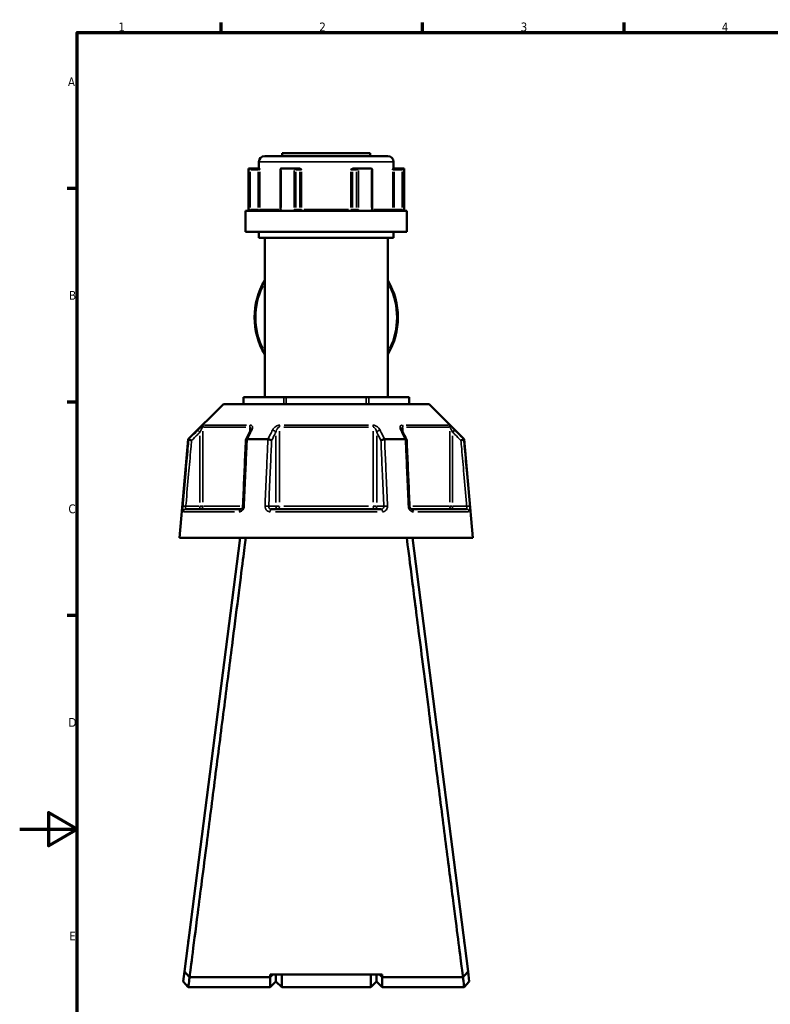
# Model space of a CAD drawing. Header units: millimetres. Extents: x 0 to 904, y 0 to 934.
# Tile 2 of 11: x 0 to 261, y 236 to 578. Entities that reach past the tile are written whole.
import ezdxf

# ---------------------------------------------------------------- set-up
doc = ezdxf.new("R2010")
doc.units = ezdxf.units.MM
for name, color, linetype, lineweight in [('Border (ANSI)', 7, 'Continuous', 70), ('Visible (ANSI)', 7, 'Continuous', 50), ('Visible Narrow (ANSI)', 7, 'Continuous', 35)]:
    doc.layers.add(name, color=color, linetype=linetype, lineweight=lineweight)
doc.styles.add('Note Text (ANSI)', font='tahoma.ttf')

# ---------------------------------------------------------------- blocks, each defined once
blk = doc.blocks.new('Borders Default Border')
at = {"layer": 'Border (ANSI)'}
for p, q in [((70.08, 574), (70.08, 577.45)), ((140.17, 574), (140.17, 577.45)), ((210.25, 574), (210.25, 577.45)), ((20, 519.75), (16.55, 519.75)), ((20, 445.5), (16.55, 445.5)), ((20, 371.25), (16.55, 371.25))]:
    blk.add_line(p, q, dxfattribs=at)
at = {"layer": 'Border (ANSI)', "flags": 128}
for points in [[(20, 20), (20, 574), (821, 574), (821, 20), (20, 20)], [(0, 297), (20, 297), (10, 302.77), (10, 291.23), (20, 297)]]:
    blk.add_lwpolyline(points, dxfattribs=at)
at = {"layer": 'Border (ANSI)', "char_height": 3.05, "attachment_point": 7, "style": 'Note Text (ANSI)'}
for s, insert in [('1', (34.35, 574.4)), ('2', (104.2, 574.4)), ('3', (174.26, 574.34)), ('4', (244.23, 574.4)), ('A', (16.78, 555.35)), ('B', (17.15, 481.1)), ('C', (16.95, 406.8)), ('D', (16.96, 332.6)), ('E', (17.21, 258.35))]:
    blk.add_mtext(s, dxfattribs=dict(at, insert=insert))

msp = doc.modelspace()

# ---------------------------------------------------------------- linework, layer by layer
at = {"layer": 'Visible (ANSI)'}
for p, q in [((85.218, 531.053), (128.058, 531.053)), ((91.338, 532.053), (121.938, 532.053)), ((91.338, 532.053), (91.338, 531.053)), ((121.938, 532.053), (121.938, 531.053)), ((83.218, 529.053), (83.218, 526.703)), ((130.058, 529.053), (130.058, 526.703)), ((79.588, 526.703), (79.709, 526.703)), ((79.588, 526.703), (79.588, 512.003)), ((82.984, 526.703), (79.709, 526.703)), ((79.714, 526.701), (80.212, 526.203)), ((83.367, 526.703), (82.984, 526.703)), ((90.708, 526.453), (90.708, 512.503)), ((90.957, 526.703), (95.391, 526.703)), ((97.028, 526.703), (95.391, 526.703)), ((97.285, 526.703), (97.028, 526.703)), ((116.248, 526.703), (115.991, 526.703)), ((117.885, 526.703), (116.248, 526.703)), ((117.885, 526.703), (122.319, 526.703)), ((122.568, 512.503), (122.568, 526.453)), ((130.292, 526.703), (129.909, 526.703)), ((133.567, 526.703), (130.292, 526.703)), ((133.064, 526.203), (133.562, 526.701)), ((133.567, 526.703), (133.688, 526.703)), ((133.688, 526.703), (133.688, 512.003)), ((78.588, 512.003), (134.688, 512.003)), ((78.588, 512.003), (78.588, 504.653)), ((134.688, 512.003), (134.688, 504.653)), ((78.588, 504.653), (134.688, 504.653)), ((83.218, 504.653), (83.218, 502.653)), ((130.058, 504.653), (130.058, 502.653)), ((83.218, 502.653), (130.058, 502.653)), ((85.218, 502.653), (85.218, 447.268)), ((128.058, 502.653), (128.058, 447.268)), ((77.825, 447.268), (77.959, 447.268)), ((77.825, 444.818), (77.825, 447.268)), ((77.959, 447.268), (91.865, 447.268)), ((91.865, 447.268), (92.731, 447.268)), ((92.731, 447.268), (120.545, 447.268)), ((120.545, 447.268), (121.411, 447.268)), ((121.411, 447.268), (135.317, 447.268)), ((135.317, 447.268), (135.451, 447.268)), ((135.451, 447.268), (135.451, 444.818)), ((70.889, 444.818), (58.639, 432.568)), ((70.889, 444.818), (142.387, 444.818)), ((142.387, 444.818), (154.637, 432.568)), ((58.639, 432.568), (55.638, 398.268)), ((58.639, 432.568), (58.82, 432.568)), ((79.125, 432.568), (86.333, 432.568)), ((126.943, 432.568), (134.151, 432.568)), ((154.456, 432.568), (154.637, 432.568)), ((154.637, 432.568), (157.638, 398.268)), ((57.809, 408.268), (76.941, 408.268)), ((87.506, 408.268), (125.77, 408.268)), ((136.335, 408.268), (155.467, 408.268)), ((55.638, 398.268), (157.638, 398.268)), ((76.638, 398.268), (57.332, 247.474)), ((155.944, 247.474), (136.638, 398.268)), ((58.638, 258.193), (58.638, 257.675)), ((58.638, 258.193), (58.704, 258.193)), ((154.572, 258.193), (154.638, 258.193)), ((154.638, 257.675), (154.638, 258.193)), ((57.332, 247.474), (56.892, 244.037)), ((126.138, 246.492), (87.138, 246.492)), ((88.094, 246.492), (87.138, 245.578)), ((87.138, 245.578), (87.138, 246.492)), ((89.138, 246.492), (89.138, 244.053)), ((89.138, 244.053), (89.138, 246.492)), ((91.138, 246.492), (91.138, 242.053)), ((122.138, 242.053), (122.138, 246.492)), ((124.138, 244.053), (124.138, 246.492)), ((124.138, 246.492), (124.138, 244.053)), ((126.138, 245.578), (125.182, 246.492)), ((126.138, 246.492), (126.138, 245.578)), ((156.384, 244.037), (155.944, 247.474)), ((58.638, 242.053), (56.892, 244.037)), ((59.089, 245.578), (59.089, 245.577)), ((87.138, 245.578), (59.099, 245.578)), ((87.138, 242.053), (87.138, 245.578)), ((89.138, 244.053), (87.138, 242.053)), ((89.138, 244.053), (91.138, 242.053)), ((124.138, 244.053), (122.138, 242.053)), ((124.138, 244.053), (126.138, 242.053)), ((126.138, 245.578), (126.138, 242.053)), ((154.177, 245.578), (126.138, 245.578)), ((154.187, 245.577), (154.187, 245.578)), ((156.384, 244.037), (154.638, 242.053)), ((58.638, 242.053), (87.138, 242.053)), ((91.138, 242.053), (122.138, 242.053)), ((126.138, 242.053), (154.638, 242.053))]:
    msp.add_line(p, q, dxfattribs=at)
for centre, radius, start, end in [((85.218, 529.053), 2, 90, 180), ((128.058, 529.053), 2, 0, 90), ((106.638, 474.961), 24.937, 149.20149, 210.79851), ((106.638, 474.961), 24.937, 329.20149, 30.79851)]:
    msp.add_arc(centre, radius, start, end, dxfattribs=at)
for centre, major_axis, ratio, start_param, end_param in [((91.208, 526.203), (-0.433, 0.433), 0.5773503, 5.8561584, 6.8067841), ((95.642, 526.203), (0.433, -0.433), 0.5773503, 1.0471976, 2.521422), ((117.634, 526.203), (-0.433, -0.433), 0.5773503, 3.7617633, 5.2359878), ((122.068, 526.203), (0.433, 0.433), 0.5773503, 5.7595865, 6.7102122), ((6037.72, -11111.014), (198.252, -16295.014), 0.5090017, 3.9187165, 3.9189842), ((-5745.762, -10956.686), (196.526, 16077.194), 0.5090436, 5.5058211, 5.5060925)]:
    msp.add_ellipse(centre, major_axis=major_axis, ratio=ratio, start_param=start_param, end_param=end_param, dxfattribs=at)
for points in [[(79.709, 526.703), (79.711, 526.703), (79.712, 526.702), (79.714, 526.701)], [(90.917, 526.701), (90.931, 526.702), (90.944, 526.703), (90.957, 526.703)], [(95.391, 526.703), (95.405, 526.703), (95.42, 526.702), (95.435, 526.701)], [(117.841, 526.701), (117.856, 526.702), (117.871, 526.703), (117.885, 526.703)], [(122.319, 526.703), (122.332, 526.703), (122.345, 526.702), (122.359, 526.701)], [(133.562, 526.701), (133.564, 526.702), (133.565, 526.703), (133.567, 526.703)], [(58.82, 432.568), (58.82, 432.568), (58.821, 432.568), (58.822, 432.568)], [(79.104, 432.568), (79.111, 432.568), (79.118, 432.568), (79.125, 432.568)], [(86.333, 432.568), (86.34, 432.568), (86.348, 432.568), (86.356, 432.568)], [(126.92, 432.568), (126.928, 432.568), (126.936, 432.568), (126.943, 432.568)], [(134.151, 432.568), (134.158, 432.568), (134.165, 432.568), (134.172, 432.568)], [(154.454, 432.568), (154.455, 432.568), (154.456, 432.568), (154.456, 432.568)], [(59.099, 245.578), (59.096, 245.578), (59.092, 245.577), (59.089, 245.577)], [(154.187, 245.577), (154.184, 245.577), (154.18, 245.578), (154.177, 245.578)]]:
    msp.add_open_spline(points, degree=3, dxfattribs=at)
for points, knots in [([(83.367, 526.703), (83.376, 526.703), (83.387, 526.686), (83.41, 526.617), (83.423, 526.556), (83.449, 526.41), (83.463, 526.31), (83.479, 526.205), (83.479, 526.204), (83.479, 526.203)], [0.232327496, 0.232327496, 0.232327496, 0.232327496, 0.253574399, 0.253574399, 0.28265793, 0.28265793, 0.324005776, 0.324005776, 0.324302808, 0.324302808, 0.324302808, 0.324302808]), ([(97.285, 526.703), (97.364, 526.703), (97.442, 526.686), (97.619, 526.617), (97.708, 526.556), (97.886, 526.41), (97.979, 526.31), (98.076, 526.205), (98.076, 526.204), (98.077, 526.203)], [0.232327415, 0.232327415, 0.232327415, 0.232327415, 0.25357431, 0.25357431, 0.28265783, 0.28265783, 0.324005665, 0.324005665, 0.324302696, 0.324302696, 0.324302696, 0.324302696]), ([(115.199, 526.203), (115.2, 526.204), (115.2, 526.205), (115.297, 526.31), (115.39, 526.41), (115.568, 526.556), (115.657, 526.617), (115.834, 526.686), (115.912, 526.703), (115.991, 526.703)], [-0.000316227, -0.000316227, -0.000316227, -0.000316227, 0, 0, 0.044019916, 0.044019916, 0.074982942, 0.074982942, 0.097602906, 0.097602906, 0.097602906, 0.097602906]), ([(129.797, 526.203), (129.797, 526.204), (129.797, 526.205), (129.813, 526.31), (129.827, 526.41), (129.853, 526.556), (129.866, 526.617), (129.889, 526.686), (129.899, 526.703), (129.909, 526.703)], [-0.000316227, -0.000316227, -0.000316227, -0.000316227, 0, 0, 0.044019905, 0.044019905, 0.074982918, 0.074982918, 0.097602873, 0.097602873, 0.097602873, 0.097602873]), ([(90.4, 512.003), (90.418, 512.003), (90.437, 512.006), (90.483, 512.025), (90.51, 512.041), (90.564, 512.089), (90.591, 512.12), (90.637, 512.193), (90.656, 512.234), (90.686, 512.322), (90.697, 512.369), (90.706, 512.446), (90.708, 512.475), (90.708, 512.503)], [0.15550734, 0.15550734, 0.15550734, 0.15550734, 0.18703339, 0.18703339, 0.21855943, 0.21855943, 0.24754159, 0.24754159, 0.27351092, 0.27351092, 0.29870161, 0.29870161, 0.31313757, 0.31313757, 0.31313757, 0.31313757]), ([(122.568, 512.503), (122.568, 512.454), (122.573, 512.405), (122.593, 512.311), (122.607, 512.267), (122.643, 512.187), (122.664, 512.152), (122.71, 512.091), (122.734, 512.067), (122.784, 512.029), (122.809, 512.017), (122.847, 512.005), (122.862, 512.003), (122.876, 512.003)], [0.63121764, 0.63121764, 0.63121764, 0.63121764, 0.65617599, 0.65617599, 0.68120928, 0.68120928, 0.7066033, 0.7066033, 0.73320674, 0.73320674, 0.76378092, 0.76378092, 0.78884786, 0.78884786, 0.78884786, 0.78884786]), ([(80.391, 436.003), (80.391, 435.989), (80.39, 435.968), (80.384, 435.918), (80.378, 435.888), (80.363, 435.822), (80.353, 435.785), (80.327, 435.706), (80.311, 435.664), (80.274, 435.576), (80.253, 435.53), (80.229, 435.482)], [0.20265986, 0.20265986, 0.20265986, 0.20265986, 0.23121109, 0.23121109, 0.25976233, 0.25976233, 0.28831356, 0.28831356, 0.3168648, 0.3168648, 0.34541603, 0.34541603, 0.34541603, 0.34541603]), ([(133.047, 435.482), (133.023, 435.53), (133.002, 435.576), (132.965, 435.664), (132.949, 435.706), (132.923, 435.785), (132.913, 435.822), (132.898, 435.888), (132.892, 435.918), (132.886, 435.968), (132.885, 435.989), (132.885, 436.003)], [0, 0, 0, 0, 0.02855139, 0.02855139, 0.05710278, 0.05710278, 0.08565416, 0.08565416, 0.11420555, 0.11420555, 0.14275694, 0.14275694, 0.14275694, 0.14275694]), ([(59.782, 432.118), (59.781, 432.119), (59.779, 432.12), (59.66, 432.176), (59.542, 432.231), (59.321, 432.334), (59.219, 432.382), (59.042, 432.465), (58.969, 432.499), (58.864, 432.548), (58.832, 432.563), (58.822, 432.568)], [-0.15371258, -0.15371258, -0.15371258, -0.15371258, -0.15323729, -0.15323729, -0.11409168, -0.11409168, -0.07545593, -0.07545593, -0.03695789, -0.03695789, 0, 0, 0, 0]), ([(78.668, 432.345), (78.601, 430.809), (78.534, 429.274), (78.399, 426.203), (78.331, 424.667), (78.196, 421.596), (78.129, 420.061), (77.994, 416.99), (77.927, 415.454), (77.792, 412.383), (77.725, 410.848), (77.657, 409.312)], [0.585191, 0.585191, 0.585191, 0.585191, 1.0476138, 1.0476138, 1.5100365, 1.5100365, 1.9724593, 1.9724593, 2.4348821, 2.4348821, 2.8973048, 2.8973048, 2.8973048, 2.8973048]), ([(79.104, 432.568), (79.003, 432.563), (78.916, 432.548), (78.775, 432.499), (78.724, 432.465), (78.679, 432.399), (78.67, 432.373), (78.668, 432.345)], [-0.153595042, -0.153595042, -0.153595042, -0.153595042, -0.116550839, -0.116550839, -0.077962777, -0.077962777, -0.055255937, -0.055255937, -0.055255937, -0.055255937]), ([(87.627, 432.118), (87.626, 432.119), (87.625, 432.12), (87.565, 432.176), (87.486, 432.231), (87.298, 432.334), (87.19, 432.382), (86.956, 432.465), (86.832, 432.499), (86.586, 432.548), (86.467, 432.563), (86.356, 432.568)], [-0.15371258, -0.15371258, -0.15371258, -0.15371258, -0.15323743, -0.15323743, -0.11409174, -0.11409174, -0.0754562, -0.0754562, -0.03695796, -0.03695796, 0, 0, 0, 0]), ([(126.92, 432.568), (126.809, 432.563), (126.69, 432.548), (126.444, 432.499), (126.32, 432.465), (126.086, 432.382), (125.978, 432.334), (125.79, 432.231), (125.711, 432.176), (125.651, 432.12), (125.65, 432.119), (125.649, 432.118)], [-0.15359506, -0.15359506, -0.15359506, -0.15359506, -0.11655085, -0.11655085, -0.07796276, -0.07796276, -0.03923705, -0.03923705, 0, 0, 0.00047625, 0.00047625, 0.00047625, 0.00047625]), ([(134.608, 432.345), (134.606, 432.373), (134.597, 432.399), (134.552, 432.465), (134.501, 432.499), (134.36, 432.548), (134.273, 432.563), (134.172, 432.568)], [-0.098110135, -0.098110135, -0.098110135, -0.098110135, -0.075456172, -0.075456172, -0.036957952, -0.036957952, 0, 0, 0, 0]), ([(135.619, 409.312), (135.551, 410.848), (135.484, 412.383), (135.349, 415.454), (135.282, 416.99), (135.147, 420.061), (135.079, 421.596), (134.945, 424.667), (134.877, 426.203), (134.742, 429.274), (134.675, 430.809), (134.608, 432.345)], [1.2046153, 1.2046153, 1.2046153, 1.2046153, 1.6670381, 1.6670381, 2.1294609, 2.1294609, 2.5918836, 2.5918836, 3.0543064, 3.0543064, 3.5167292, 3.5167292, 3.5167292, 3.5167292]), ([(154.454, 432.568), (154.444, 432.563), (154.412, 432.548), (154.307, 432.499), (154.234, 432.465), (154.057, 432.382), (153.955, 432.334), (153.734, 432.231), (153.616, 432.176), (153.497, 432.12), (153.495, 432.119), (153.494, 432.118)], [-0.15359492, -0.15359492, -0.15359492, -0.15359492, -0.11655078, -0.11655078, -0.07796289, -0.07796289, -0.03923697, -0.03923697, 0, 0, 0.0004764, 0.0004764, 0.0004764, 0.0004764]), ([(77.657, 409.312), (77.653, 409.213), (77.638, 409.113), (77.589, 408.922), (77.555, 408.831), (77.473, 408.666), (77.426, 408.593), (77.325, 408.468), (77.271, 408.417), (77.164, 408.336), (77.112, 408.309), (77.017, 408.274), (76.976, 408.268), (76.941, 408.268)], [0, 0, 0, 0, 0.05067005, 0.05067005, 0.10084685, 0.10084685, 0.1507669, 0.1507669, 0.20138762, 0.20138762, 0.25586434, 0.25586434, 0.31481094, 0.31481094, 0.31481094, 0.31481094]), ([(136.335, 408.268), (136.298, 408.268), (136.253, 408.275), (136.146, 408.317), (136.083, 408.353), (135.963, 408.456), (135.908, 408.516), (135.808, 408.658), (135.763, 408.738), (135.69, 408.912), (135.662, 409.006), (135.63, 409.172), (135.622, 409.242), (135.619, 409.312)], [0, 0, 0, 0, 0.06296271, 0.06296271, 0.12592542, 0.12592542, 0.17893056, 0.17893056, 0.22915943, 0.22915943, 0.27910739, 0.27910739, 0.31481354, 0.31481354, 0.31481354, 0.31481354]), ([(59.089, 245.578), (59.203, 246.463), (59.514, 248.881), (60.49, 256.481), (61.152, 261.642), (62.842, 274.807), (63.9, 283.058), (65.983, 299.306), (66.972, 307.025), (67.979, 314.885), (68.482, 318.815), (68.99, 322.779), (70.002, 330.687), (70.507, 334.63), (71.501, 342.405), (71.992, 346.237), (72.946, 353.701), (73.411, 357.334), (74.615, 366.759), (75.321, 372.283), (76.615, 382.407), (77.194, 386.941), (78.071, 393.812), (78.398, 396.375), (78.64, 398.268)], [-3.042158, -3.042158, -3.042158, -3.042158, -2.6994554, -2.6994554, -2.3592762, -2.3592762, -1.9824119, -1.9824119, -1.6800211, -1.6800211, -1.6800211, -1.5288258, -1.5288258, -1.3776304, -1.3776304, -1.226435, -1.226435, -1.0752396, -1.0752396, -0.8182075, -0.8182075, -0.5475284, -0.5475284, -0.3165459, -0.3165459, -0.3165459, -0.3165459]), ([(134.636, 398.268), (134.999, 395.431), (135.554, 391.08), (136.969, 379.998), (137.822, 373.323), (139.842, 357.514), (141.034, 348.192), (143.267, 330.743), (144.291, 322.745), (145.297, 314.885), (145.801, 310.955), (146.3, 307.06), (147.278, 299.427), (147.757, 295.689), (148.684, 288.456), (149.132, 284.961), (149.987, 278.292), (150.395, 275.118), (151.426, 267.079), (152.002, 262.588), (153.002, 254.804), (153.413, 251.603), (153.949, 247.425), (154.111, 246.165), (154.187, 245.578)], [0.3165459, 0.3165459, 0.3165459, 0.3165459, 0.6627562, 0.6627562, 1.0013837, 1.0013837, 1.3776304, 1.3776304, 1.6800211, 1.6800211, 1.6800211, 1.8312165, 1.8312165, 1.9824119, 1.9824119, 2.1336072, 2.1336072, 2.2848026, 2.2848026, 2.5418348, 2.5418348, 2.8146659, 2.8146659, 3.042158, 3.042158, 3.042158, 3.042158]), ([(59.089, 245.577), (58.797, 245.892), (58.505, 246.207), (57.92, 246.839), (57.625, 247.158), (57.332, 247.474)], [-0.27777942, -0.27777942, -0.27777942, -0.27777942, -0.13995573, -0.13995573, 0, 0, 0, 0]), ([(155.944, 247.474), (155.654, 247.16), (155.361, 246.845), (154.776, 246.213), (154.481, 245.895), (154.187, 245.577)], [-0.27775388, -0.27775388, -0.27775388, -0.27775388, -0.13905133, -0.13905133, 0, 0, 0, 0]), ([(58.638, 242.054), (58.638, 242.053), (58.641, 242.072), (58.671, 242.301), (58.758, 242.97), (58.956, 244.486), (59.024, 245.003), (59.099, 245.578)], [3.14159265, 3.14159265, 3.14159265, 3.14159265, 3.24998348, 3.24998348, 3.78692826, 3.78692826, 4.01257899, 4.01257899, 4.01257899, 4.01257899]), ([(154.177, 245.578), (154.252, 245.003), (154.32, 244.486), (154.518, 242.97), (154.605, 242.301), (154.635, 242.072), (154.638, 242.053), (154.638, 242.054)], [-4.01257899, -4.01257899, -4.01257899, -4.01257899, -3.78692826, -3.78692826, -3.24998348, -3.24998348, -3.14159265, -3.14159265, -3.14159265, -3.14159265])]:
    msp.add_open_spline(points, degree=3, knots=knots, dxfattribs=at)
at = {"layer": 'Visible Narrow (ANSI)'}
for p, q in [((129.77, 529.053), (83.506, 529.053)), ((79.714, 525.991), (79.714, 513.213)), ((80.212, 513.188), (80.212, 525.518)), ((80.35, 526.203), (82.846, 526.203)), ((82.984, 526.702), (82.984, 526.242)), ((82.984, 525.518), (82.984, 513.188)), ((83.02, 526.203), (83.472, 526.203)), ((83.479, 513.188), (83.479, 525.518)), ((90.917, 513.213), (90.917, 525.991)), ((95.435, 525.991), (95.435, 513.213)), ((96.075, 513.188), (96.075, 525.518)), ((96.144, 526.203), (97.392, 526.203)), ((97.461, 525.518), (97.461, 513.188)), ((97.48, 526.203), (98.044, 526.203)), ((98.077, 513.188), (98.077, 525.518)), ((115.199, 525.518), (115.199, 513.188)), ((115.232, 526.203), (115.796, 526.203)), ((115.815, 513.188), (115.815, 525.518)), ((115.884, 526.203), (117.132, 526.203)), ((117.201, 525.518), (117.201, 513.188)), ((117.841, 513.213), (117.841, 525.991)), ((122.359, 525.991), (122.359, 513.213)), ((129.797, 525.518), (129.797, 513.188)), ((129.804, 526.203), (130.256, 526.203)), ((130.292, 526.242), (130.292, 526.702)), ((130.292, 513.188), (130.292, 525.518)), ((130.43, 526.203), (132.926, 526.203)), ((133.064, 525.518), (133.064, 513.188)), ((133.562, 513.213), (133.562, 525.991)), ((80.175, 512.503), (79.719, 512.503)), ((82.846, 512.503), (80.35, 512.503)), ((82.984, 512.464), (82.984, 512.005)), ((83.472, 512.503), (83.02, 512.503)), ((83.609, 512.503), (90.139, 512.503)), ((90.898, 512.503), (90.708, 512.503)), ((96.055, 512.503), (95.469, 512.503)), ((97.392, 512.503), (96.144, 512.503)), ((98.044, 512.503), (97.48, 512.503)), ((98.899, 512.503), (114.377, 512.503)), ((115.796, 512.503), (115.232, 512.503)), ((117.132, 512.503), (115.884, 512.503)), ((117.807, 512.503), (117.221, 512.503)), ((122.568, 512.503), (122.378, 512.503)), ((123.137, 512.503), (129.667, 512.503)), ((130.256, 512.503), (129.804, 512.503)), ((130.292, 512.005), (130.292, 512.464)), ((132.926, 512.503), (130.43, 512.503)), ((133.557, 512.503), (133.101, 512.503)), ((77.959, 444.941), (77.959, 447.146)), ((91.865, 447.146), (91.865, 444.941)), ((92.731, 444.941), (92.731, 447.146)), ((120.545, 447.146), (120.545, 444.941)), ((121.411, 444.941), (121.411, 447.146)), ((135.317, 447.146), (135.317, 444.941)), ((62.011, 435.735), (62.656, 435.087)), ((63.7, 410.645), (63.7, 435.426)), ((78.707, 436.803), (63.962, 436.803)), ((64.25, 437.51), (78.895, 437.51)), ((80.005, 436.715), (80.005, 435.125)), ((90.333, 410.645), (90.333, 435.426)), ((121.383, 436.803), (91.893, 436.803)), ((91.993, 437.51), (121.283, 437.51)), ((122.943, 435.426), (122.943, 410.645)), ((133.271, 435.125), (133.271, 436.715)), ((134.381, 437.51), (149.026, 437.51)), ((149.314, 436.803), (134.569, 436.803)), ((149.576, 435.426), (149.576, 410.645)), ((150.62, 435.087), (151.265, 435.735)), ((62.71, 433.745), (62.71, 410.556)), ((89.09, 433.745), (89.09, 410.556)), ((124.186, 410.556), (124.186, 433.745)), ((150.566, 410.556), (150.566, 433.745)), ((57.702, 409.275), (56.792, 409.355)), ((62.463, 409.268), (58.023, 409.268)), ((62.71, 409.19), (62.71, 408.271)), ((63.688, 409.268), (62.781, 409.268)), ((63.935, 409.268), (76.544, 409.268)), ((88.967, 409.268), (86.747, 409.268)), ((90.265, 409.268), (89.128, 409.268)), ((91.893, 409.268), (121.383, 409.268)), ((124.148, 409.268), (123.011, 409.268)), ((126.529, 409.268), (124.309, 409.268)), ((136.732, 409.268), (149.341, 409.268)), ((150.495, 409.268), (149.588, 409.268)), ((150.566, 408.271), (150.566, 409.19)), ((155.253, 409.268), (150.813, 409.268)), ((156.484, 409.355), (155.574, 409.275)), ((74.765, 407.355), (57.108, 407.355)), ((124.295, 407.355), (88.981, 407.355)), ((156.168, 407.355), (138.511, 407.355))]:
    msp.add_line(p, q, dxfattribs=at)
for start, end in [(153.77535, 206.22465), (333.77535, 26.22465)]:
    msp.add_arc((106.638, 474.961), 24.524, start, end, dxfattribs=at)
for centre, major_axis, ratio, start_param, end_param in [((97.028, 526.203), (0, 0.5), 0.8660254, 4.7909288, 6.2046455), ((116.248, 526.203), (0, 0.5), 0.8660254, 0.0785398, 1.4922565), ((82.984, 512.503), (0, -0.5), 0.9888629, 0.0785398, 1.4922565), ((97.894, 512.503), (0, -0.5), 0.8660254, 4.7909288, 6.2046455), ((97.894, 512.503), (0, -0.5), 0.3655414, 0.0785398, 1.4922565), ((115.382, 512.503), (0, -0.5), 0.3655414, 4.7909288, 6.2046455), ((115.382, 512.503), (0, -0.5), 0.8660254, 0.0785398, 1.4922565), ((130.292, 512.503), (0, -0.5), 0.9888629, 4.7909288, 6.2046455), ((64.69, 436.803), (0, -1), 0.9904959, 3.9662607, 4.6731191), ((80.62, 436.803), (0, 1), 0.6143631, 0.8246681, 1.5315264), ((81.123, 435.034), (-0.894, 0.449), 0.6136988, 5.5048942, 6.2422226), ((88.224, 435.034), (-0.894, 0.449), 0.6136988, 3.9026286, 5.2571626), ((90.709, 436.803), (0, -1), 0.3761328, 3.9662607, 4.6731191), ((122.567, 436.803), (0, 1), 0.3761328, 4.7516589, 5.4585172), ((125.052, 435.034), (-0.894, -0.449), 0.6136988, 4.1676154, 5.5221494), ((132.153, 435.034), (0.894, 0.449), 0.6136988, 0.0409627, 0.7782911), ((132.656, 436.803), (0, -1), 0.6143631, 1.6100662, 2.3169246), ((148.585, 436.803), (0, 1), 0.9904959, 4.7516589, 5.4585172), ((57.809, 407.268), (0, 1), 0.992287, 0.0741765, 1.4093534), ((62.71, 409.268), (0, -1), 0.9904959, 0.0785398, 1.4922565), ((76.941, 407.268), (0, 1), 0.6034974, 0.0741765, 1.4093534), ((78.656, 409.268), (-0.999, 0.044), 0.0757423, 5.369153, 6.2350783), ((85.758, 409.268), (0.999, -0.044), 0.0757423, 0.5996329, 1.9382948), ((87.506, 407.268), (0, 1), 0.3887896, 0.0741765, 1.4093534), ((89.957, 409.268), (0, -1), 0.8660254, 4.7909288, 6.2046455), ((89.957, 409.268), (0, -1), 0.3761328, 0.0785398, 1.4922565), ((123.319, 409.268), (0, -1), 0.3761328, 4.7909288, 6.2046455), ((123.319, 409.268), (0, -1), 0.8660254, 0.0785398, 1.4922565), ((125.77, 407.268), (0, 1), 0.3887896, 4.8738319, 6.2090088), ((127.518, 409.268), (0.999, 0.044), 0.0757423, 1.2032978, 2.5419597), ((134.62, 409.268), (0.999, 0.044), 0.0757423, 0.048107, 0.9140323), ((136.335, 407.268), (0, 1), 0.6034974, 4.8738319, 6.2090088), ((150.566, 409.268), (0, -1), 0.9904959, 4.7909288, 6.2046455), ((155.467, 407.268), (0, 1), 0.992287, 4.8738319, 6.2090088)]:
    msp.add_ellipse(centre, major_axis=major_axis, ratio=ratio, start_param=start_param, end_param=end_param, dxfattribs=at)
for points, knots in [([(79.714, 512.503), (79.714, 512.439), (79.715, 512.374), (79.718, 512.209), (79.721, 512.111), (79.727, 512.015), (79.727, 512.009), (79.728, 512.003)], [0.631217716, 0.631217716, 0.631217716, 0.631217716, 0.650599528, 0.650599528, 0.681610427, 0.681610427, 0.683597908, 0.683597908, 0.683597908, 0.683597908]), ([(80.328, 512.003), (80.321, 512.003), (80.315, 512.005), (80.286, 512.021), (80.267, 512.056), (80.24, 512.151), (80.231, 512.203), (80.219, 512.307), (80.215, 512.356), (80.212, 512.439), (80.212, 512.471), (80.212, 512.503)], [-0.788848, -0.788848, -0.788848, -0.788848, -0.77433301, -0.77433301, -0.7219246, -0.7219246, -0.68161043, -0.68161043, -0.65059953, -0.65059953, -0.63121772, -0.63121772, -0.63121772, -0.63121772]), ([(90.806, 512.003), (90.838, 512.07), (90.863, 512.141), (90.905, 512.308), (90.917, 512.405), (90.917, 512.503)], [0.26075738, 0.26075738, 0.26075738, 0.26075738, 0.283829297, 0.283829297, 0.313137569, 0.313137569, 0.313137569, 0.313137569]), ([(95.435, 512.503), (95.435, 512.439), (95.441, 512.374), (95.471, 512.209), (95.504, 512.111), (95.554, 512.015), (95.557, 512.009), (95.56, 512.003)], [1.262435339, 1.262435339, 1.262435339, 1.262435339, 1.281821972, 1.281821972, 1.312840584, 1.312840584, 1.314815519, 1.314815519, 1.314815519, 1.314815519]), ([(96.566, 512.003), (96.542, 512.003), (96.518, 512.005), (96.409, 512.021), (96.328, 512.056), (96.209, 512.151), (96.166, 512.203), (96.111, 512.307), (96.094, 512.356), (96.078, 512.439), (96.075, 512.471), (96.075, 512.503)], [-1.42006557, -1.42006557, -1.42006557, -1.42006557, -1.40558624, -1.40558624, -1.35316478, -1.35316478, -1.31284058, -1.31284058, -1.28182197, -1.28182197, -1.26243534, -1.26243534, -1.26243534, -1.26243534]), ([(117.201, 512.503), (117.201, 512.454), (117.194, 512.405), (117.159, 512.284), (117.12, 512.215), (116.999, 512.085), (116.909, 512.034), (116.778, 512.007), (116.744, 512.003), (116.71, 512.003)], [0, 0, 0, 0, 0.02930827, 0.02930827, 0.07620151, 0.07620151, 0.13716271, 0.13716271, 0.15763024, 0.15763024, 0.15763024, 0.15763024]), ([(117.716, 512.003), (117.752, 512.07), (117.781, 512.141), (117.828, 512.308), (117.841, 512.405), (117.841, 512.503)], [-0.05238018, -0.05238018, -0.05238018, -0.05238018, -0.029308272, -0.029308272, 0, 0, 0, 0]), ([(122.359, 512.503), (122.359, 512.439), (122.364, 512.374), (122.391, 512.209), (122.421, 512.111), (122.465, 512.015), (122.467, 512.009), (122.47, 512.003)], [0.631217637, 0.631217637, 0.631217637, 0.631217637, 0.650604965, 0.650604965, 0.681624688, 0.681624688, 0.683597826, 0.683597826, 0.683597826, 0.683597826]), ([(133.064, 512.503), (133.064, 512.454), (133.063, 512.405), (133.056, 512.284), (133.048, 512.215), (133.021, 512.085), (133, 512.034), (132.966, 512.007), (132.957, 512.003), (132.948, 512.003)], [-0.23500199, -0.23500199, -0.23500199, -0.23500199, -0.20569371, -0.20569371, -0.15880048, -0.15880048, -0.09783927, -0.09783927, -0.0773717, -0.0773717, -0.0773717, -0.0773717]), ([(133.548, 512.003), (133.552, 512.07), (133.555, 512.141), (133.561, 512.308), (133.562, 512.405), (133.562, 512.503)], [0.182621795, 0.182621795, 0.182621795, 0.182621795, 0.205693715, 0.205693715, 0.235001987, 0.235001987, 0.235001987, 0.235001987]), ([(62.005, 435.741), (61.745, 435.481), (61.484, 435.221), (61.223, 434.962), (60.422, 434.164), (59.621, 433.366), (58.82, 432.568)], [-0.97913562, -0.97913562, -0.97913562, -0.97913562, -0.86869802, -0.86869802, -0.86869802, -0.52954924, -0.52954924, -0.52954924, -0.52954924]), ([(59.782, 432.118), (60.497, 432.83), (61.212, 433.542), (61.927, 434.254), (62.188, 434.514), (62.449, 434.774), (62.71, 435.034)], [0.56601548, 0.56601548, 0.56601548, 0.56601548, 0.86869802, 0.86869802, 0.86869802, 0.97913562, 0.97913562, 0.97913562, 0.97913562]), ([(63.99, 437.51), (63.958, 437.51), (63.885, 437.467), (63.554, 437.217), (63.198, 436.893), (62.563, 436.291), (62.283, 436.017), (62.005, 435.741)], [-0.34541645, -0.34541645, -0.34541645, -0.34541645, -0.27620858, -0.27620858, -0.11734182, -0.11734182, 0, 0, 0, 0]), ([(62.71, 435.034), (62.848, 435.31), (62.988, 435.584), (63.305, 436.186), (63.483, 436.51), (63.648, 436.76), (63.684, 436.803), (63.7, 436.803)], [0, 0, 0, 0, 0.11734182, 0.11734182, 0.27620858, 0.27620858, 0.34541645, 0.34541645, 0.34541645, 0.34541645]), ([(79.125, 432.568), (79.525, 433.366), (79.924, 434.164), (80.324, 434.961), (80.454, 435.221), (80.584, 435.481), (80.714, 435.741)], [-1.97914638, -1.97914638, -1.97914638, -1.97914638, -1.64003211, -1.64003211, -1.64003211, -1.52956, -1.52956, -1.52956, -1.52956]), ([(80.005, 436.803), (80.039, 436.803), (80.072, 436.797), (80.15, 436.767), (80.192, 436.735), (80.276, 436.631), (80.312, 436.551), (80.362, 436.374), (80.377, 436.278), (80.389, 436.12), (80.391, 436.062), (80.391, 436.003)], [0, 0, 0, 0, 0.02585168, 0.02585168, 0.06721438, 0.06721438, 0.12288915, 0.12288915, 0.17445287, 0.17445287, 0.20265986, 0.20265986, 0.20265986, 0.20265986]), ([(80.714, 435.741), (80.825, 435.962), (80.904, 436.181), (80.98, 436.564), (80.988, 436.73), (80.946, 436.985), (80.915, 437.081), (80.812, 437.258), (80.737, 437.338), (80.566, 437.442), (80.479, 437.474), (80.32, 437.504), (80.254, 437.51), (80.185, 437.51)], [-0.34541603, -0.34541603, -0.34541603, -0.34541603, -0.25141662, -0.25141662, -0.17445287, -0.17445287, -0.12288915, -0.12288915, -0.06721438, -0.06721438, -0.02585168, -0.02585168, 0, 0, 0, 0]), ([(87.929, 435.741), (87.799, 435.481), (87.668, 435.221), (87.537, 434.962), (87.135, 434.164), (86.734, 433.366), (86.333, 432.568)], [-2.9717419, -2.9717419, -2.9717419, -2.9717419, -2.86130766, -2.86130766, -2.86130766, -2.52215552, -2.52215552, -2.52215552, -2.52215552]), ([(87.627, 432.118), (87.984, 432.83), (88.342, 433.542), (88.699, 434.254), (88.83, 434.514), (88.96, 434.774), (89.09, 435.034)], [2.55862177, 2.55862177, 2.55862177, 2.55862177, 2.86130766, 2.86130766, 2.86130766, 2.9717419, 2.9717419, 2.9717419, 2.9717419]), ([(90.443, 437.51), (90.241, 437.51), (90.026, 437.473), (89.294, 437.238), (88.84, 436.904), (88.259, 436.291), (88.068, 436.017), (87.929, 435.741)], [-0.34541684, -0.34541684, -0.34541684, -0.34541684, -0.28109054, -0.28109054, -0.11734182, -0.11734182, 0, 0, 0, 0]), ([(89.09, 435.034), (89.16, 435.31), (89.254, 435.584), (89.543, 436.197), (89.767, 436.531), (90.128, 436.766), (90.233, 436.803), (90.333, 436.803)], [0, 0, 0, 0, 0.11734182, 0.11734182, 0.28109054, 0.28109054, 0.34541684, 0.34541684, 0.34541684, 0.34541684]), ([(125.347, 435.741), (125.235, 435.962), (125.091, 436.182), (124.767, 436.565), (124.599, 436.731), (124.28, 436.985), (124.142, 437.081), (123.834, 437.258), (123.662, 437.338), (123.352, 437.442), (123.216, 437.474), (122.998, 437.504), (122.914, 437.51), (122.833, 437.51)], [-0.345416, -0.345416, -0.345416, -0.345416, -0.25131567, -0.25131567, -0.17440412, -0.17440412, -0.12292214, -0.12292214, -0.06721438, -0.06721438, -0.02585168, -0.02585168, 0, 0, 0, 0]), ([(122.943, 436.803), (122.983, 436.803), (123.024, 436.797), (123.132, 436.767), (123.199, 436.735), (123.352, 436.631), (123.436, 436.551), (123.588, 436.374), (123.657, 436.278), (123.814, 436.024), (123.898, 435.858), (124.058, 435.475), (124.13, 435.255), (124.186, 435.034)], [0, 0, 0, 0, 0.02585168, 0.02585168, 0.06721438, 0.06721438, 0.12292214, 0.12292214, 0.17440412, 0.17440412, 0.25131567, 0.25131567, 0.345416, 0.345416, 0.345416, 0.345416]), ([(124.186, 435.034), (124.316, 434.774), (124.446, 434.514), (124.577, 434.254), (124.934, 433.542), (125.292, 432.83), (125.649, 432.118)], [1.52956, 1.52956, 1.52956, 1.52956, 1.63999425, 1.63999425, 1.63999425, 1.94268014, 1.94268014, 1.94268014, 1.94268014]), ([(126.943, 432.568), (126.542, 433.366), (126.141, 434.164), (125.739, 434.962), (125.608, 435.221), (125.477, 435.481), (125.347, 435.741)], [-1.97914638, -1.97914638, -1.97914638, -1.97914638, -1.63999425, -1.63999425, -1.63999425, -1.52956, -1.52956, -1.52956, -1.52956]), ([(133.091, 437.51), (132.923, 437.51), (132.777, 437.475), (132.358, 437.245), (132.269, 436.908), (132.334, 436.291), (132.424, 436.017), (132.562, 435.741)], [-0.34541683, -0.34541683, -0.34541683, -0.34541683, -0.28278882, -0.28278882, -0.11734182, -0.11734182, 0, 0, 0, 0]), ([(132.562, 435.741), (132.692, 435.481), (132.822, 435.221), (132.952, 434.961), (133.352, 434.164), (133.751, 433.366), (134.151, 432.568)], [-2.74525, -2.74525, -2.74525, -2.74525, -2.63478434, -2.63478434, -2.63478434, -2.29566362, -2.29566362, -2.29566362, -2.29566362]), ([(132.885, 436.004), (132.885, 436.3), (132.934, 436.564), (133.117, 436.768), (133.188, 436.803), (133.271, 436.803)], [0.14275694, 0.14275694, 0.14275694, 0.14275694, 0.28278882, 0.28278882, 0.34541683, 0.34541683, 0.34541683, 0.34541683]), ([(151.271, 435.741), (151.047, 435.963), (150.822, 436.184), (150.423, 436.567), (150.247, 436.733), (149.971, 436.986), (149.865, 437.081), (149.66, 437.258), (149.563, 437.338), (149.424, 437.442), (149.375, 437.474), (149.316, 437.504), (149.298, 437.51), (149.286, 437.51)], [-0.34541583, -0.34541583, -0.34541583, -0.34541583, -0.25081718, -0.25081718, -0.17415567, -0.17415567, -0.12305037, -0.12305037, -0.06721438, -0.06721438, -0.02585168, -0.02585168, 0, 0, 0, 0]), ([(149.576, 436.803), (149.582, 436.803), (149.591, 436.797), (149.62, 436.767), (149.644, 436.735), (149.714, 436.631), (149.762, 436.551), (149.864, 436.374), (149.917, 436.279), (150.055, 436.026), (150.143, 435.86), (150.342, 435.477), (150.455, 435.256), (150.566, 435.034)], [0, 0, 0, 0, 0.02585168, 0.02585168, 0.06721438, 0.06721438, 0.12305037, 0.12305037, 0.17415567, 0.17415567, 0.25081718, 0.25081718, 0.34541583, 0.34541583, 0.34541583, 0.34541583]), ([(150.566, 435.034), (150.827, 434.774), (151.088, 434.514), (151.349, 434.254), (152.064, 433.543), (152.779, 432.83), (153.494, 432.118)], [1.52956, 1.52956, 1.52956, 1.52956, 1.63999115, 1.63999115, 1.63999115, 1.94268014, 1.94268014, 1.94268014, 1.94268014]), ([(154.456, 432.568), (153.655, 433.366), (152.854, 434.164), (152.053, 434.962), (151.792, 435.221), (151.531, 435.481), (151.271, 435.741)], [-1.97914638, -1.97914638, -1.97914638, -1.97914638, -1.63999115, -1.63999115, -1.63999115, -1.52956, -1.52956, -1.52956, -1.52956]), ([(58.822, 432.568), (58.729, 431.507), (58.635, 430.445), (58.284, 426.44), (58.025, 423.496), (57.766, 420.551), (57.467, 417.139), (57.167, 413.727), (56.839, 409.994), (56.811, 409.675), (56.783, 409.355)], [-3.5347812, -3.5347812, -3.5347812, -3.5347812, -3.215225, -3.215225, -2.3285299, -2.3285299, -2.3285299, -1.3008619, -1.3008619, -1.2046153, -1.2046153, -1.2046153, -1.2046153]), ([(57.776, 409.268), (57.804, 409.588), (57.832, 409.907), (58.16, 413.639), (58.459, 417.052), (58.759, 420.464), (59.017, 423.409), (59.276, 426.353), (59.617, 430.238), (59.7, 431.178), (59.782, 432.118)], [1.2046153, 1.2046153, 1.2046153, 1.2046153, 1.3008619, 1.3008619, 2.3285299, 2.3285299, 2.3285299, 3.215225, 3.215225, 3.4984336, 3.4984336, 3.4984336, 3.4984336]), ([(78.088, 409.355), (78.102, 409.675), (78.116, 409.994), (78.279, 413.727), (78.428, 417.139), (78.578, 420.551), (78.707, 423.496), (78.836, 426.44), (79.011, 430.445), (79.057, 431.507), (79.104, 432.568)], [-2.8973048, -2.8973048, -2.8973048, -2.8973048, -2.8010583, -2.8010583, -1.7733903, -1.7733903, -1.7733903, -0.8866951, -0.8866951, -0.5671389, -0.5671389, -0.5671389, -0.5671389]), ([(86.356, 432.568), (86.309, 431.507), (86.262, 430.445), (86.086, 426.44), (85.956, 423.496), (85.827, 420.551), (85.676, 417.139), (85.526, 413.727), (85.362, 409.994), (85.348, 409.675), (85.333, 409.355)], [-3.5347812, -3.5347812, -3.5347812, -3.5347812, -3.215225, -3.215225, -2.3285299, -2.3285299, -2.3285299, -1.3008619, -1.3008619, -1.2046153, -1.2046153, -1.2046153, -1.2046153]), ([(86.624, 409.268), (86.638, 409.588), (86.652, 409.907), (86.816, 413.639), (86.965, 417.052), (87.115, 420.464), (87.244, 423.409), (87.374, 426.353), (87.544, 430.238), (87.586, 431.178), (87.627, 432.118)], [1.2046153, 1.2046153, 1.2046153, 1.2046153, 1.3008619, 1.3008619, 2.3285299, 2.3285299, 2.3285299, 3.215225, 3.215225, 3.4984336, 3.4984336, 3.4984336, 3.4984336]), ([(125.649, 432.118), (125.69, 431.178), (125.732, 430.238), (125.902, 426.353), (126.032, 423.409), (126.161, 420.464), (126.311, 417.052), (126.46, 413.639), (126.624, 409.907), (126.638, 409.588), (126.652, 409.268)], [0.6034865, 0.6034865, 0.6034865, 0.6034865, 0.8866951, 0.8866951, 1.7733903, 1.7733903, 1.7733903, 2.8010583, 2.8010583, 2.8973048, 2.8973048, 2.8973048, 2.8973048]), ([(127.943, 409.355), (127.928, 409.675), (127.914, 409.994), (127.75, 413.727), (127.6, 417.139), (127.449, 420.551), (127.32, 423.496), (127.19, 426.44), (127.014, 430.445), (126.967, 431.507), (126.92, 432.568)], [-2.8973048, -2.8973048, -2.8973048, -2.8973048, -2.8010583, -2.8010583, -1.7733903, -1.7733903, -1.7733903, -0.8866951, -0.8866951, -0.5671389, -0.5671389, -0.5671389, -0.5671389]), ([(134.172, 432.568), (134.219, 431.507), (134.265, 430.445), (134.44, 426.44), (134.569, 423.496), (134.698, 420.551), (134.848, 417.139), (134.997, 413.727), (135.16, 409.994), (135.174, 409.675), (135.188, 409.355)], [-3.5347812, -3.5347812, -3.5347812, -3.5347812, -3.215225, -3.215225, -2.3285299, -2.3285299, -2.3285299, -1.3008619, -1.3008619, -1.2046153, -1.2046153, -1.2046153, -1.2046153]), ([(153.494, 432.118), (153.576, 431.178), (153.659, 430.238), (154, 426.353), (154.259, 423.409), (154.517, 420.464), (154.817, 417.052), (155.116, 413.639), (155.444, 409.907), (155.472, 409.588), (155.5, 409.268)], [0.6034865, 0.6034865, 0.6034865, 0.6034865, 0.8866951, 0.8866951, 1.7733903, 1.7733903, 1.7733903, 2.8010583, 2.8010583, 2.8973048, 2.8973048, 2.8973048, 2.8973048]), ([(156.493, 409.355), (156.465, 409.675), (156.437, 409.994), (156.109, 413.727), (155.809, 417.139), (155.51, 420.551), (155.251, 423.496), (154.992, 426.44), (154.641, 430.445), (154.547, 431.507), (154.454, 432.568)], [-2.8973048, -2.8973048, -2.8973048, -2.8973048, -2.8010583, -2.8010583, -1.7733903, -1.7733903, -1.7733903, -0.8866951, -0.8866951, -0.5671389, -0.5671389, -0.5671389, -0.5671389]), ([(56.783, 409.355), (56.742, 408.884), (56.715, 408.414), (56.711, 407.785), (56.724, 407.579), (56.769, 407.392), (56.792, 407.355), (56.82, 407.355)], [-0.31481287, -0.31481287, -0.31481287, -0.31481287, -0.1729885, -0.1729885, -0.06653404, -0.06653404, 0, 0, 0, 0]), ([(57.809, 408.268), (57.781, 408.268), (57.758, 408.286), (57.714, 408.38), (57.702, 408.483), (57.707, 408.797), (57.735, 409.033), (57.776, 409.268)], [0, 0, 0, 0, 0.06653404, 0.06653404, 0.1729885, 0.1729885, 0.31481287, 0.31481287, 0.31481287, 0.31481287]), ([(76.339, 407.355), (76.687, 407.355), (77.046, 407.495), (77.534, 407.915), (77.7, 408.126), (77.921, 408.551), (77.993, 408.753), (78.065, 409.09), (78.082, 409.223), (78.088, 409.355)], [-0.31481094, -0.31481094, -0.31481094, -0.31481094, -0.18655676, -0.18655676, -0.10364264, -0.10364264, -0.03986256, -0.03986256, 0, 0, 0, 0]), ([(85.333, 409.355), (85.321, 409.066), (85.367, 408.777), (85.587, 408.208), (85.78, 407.939), (86.215, 407.587), (86.435, 407.476), (86.815, 407.375), (86.966, 407.355), (87.119, 407.355)], [-0.31481397, -0.31481397, -0.31481397, -0.31481397, -0.2278058, -0.2278058, -0.12655878, -0.12655878, -0.04867645, -0.04867645, 0, 0, 0, 0]), ([(87.506, 408.268), (87.426, 408.268), (87.348, 408.278), (87.152, 408.328), (87.041, 408.384), (86.823, 408.56), (86.729, 408.695), (86.628, 408.979), (86.611, 409.124), (86.624, 409.268)], [0, 0, 0, 0, 0.04867645, 0.04867645, 0.12655878, 0.12655878, 0.2278058, 0.2278058, 0.31481397, 0.31481397, 0.31481397, 0.31481397]), ([(126.652, 409.268), (126.658, 409.202), (126.658, 409.136), (126.64, 408.967), (126.613, 408.866), (126.517, 408.654), (126.437, 408.548), (126.182, 408.338), (125.98, 408.268), (125.77, 408.268)], [0, 0, 0, 0, 0.03982627, 0.03982627, 0.1035483, 0.1035483, 0.18638694, 0.18638694, 0.31481104, 0.31481104, 0.31481104, 0.31481104]), ([(126.157, 407.355), (126.56, 407.355), (126.954, 407.495), (127.463, 407.916), (127.628, 408.127), (127.833, 408.552), (127.894, 408.753), (127.942, 409.091), (127.948, 409.223), (127.943, 409.355)], [-0.31481104, -0.31481104, -0.31481104, -0.31481104, -0.18638694, -0.18638694, -0.1035483, -0.1035483, -0.03982627, -0.03982627, 0, 0, 0, 0]), ([(135.188, 409.355), (135.193, 409.249), (135.205, 409.143), (135.297, 408.625), (135.483, 408.234), (135.944, 407.711), (136.188, 407.54), (136.606, 407.386), (136.773, 407.355), (136.937, 407.355)], [-0.31481354, -0.31481354, -0.31481354, -0.31481354, -0.28284699, -0.28284699, -0.15713721, -0.15713721, -0.06043739, -0.06043739, 0, 0, 0, 0]), ([(155.5, 409.268), (155.512, 409.202), (155.522, 409.137), (155.546, 408.969), (155.557, 408.869), (155.573, 408.658), (155.575, 408.552), (155.558, 408.362), (155.532, 408.294), (155.485, 408.27), (155.477, 408.268), (155.467, 408.268)], [0, 0, 0, 0, 0.03957477, 0.03957477, 0.1028944, 0.1028944, 0.18520991, 0.18520991, 0.29222008, 0.29222008, 0.31481112, 0.31481112, 0.31481112, 0.31481112]), ([(156.456, 407.355), (156.465, 407.355), (156.474, 407.359), (156.522, 407.408), (156.548, 407.543), (156.566, 407.923), (156.565, 408.134), (156.55, 408.557), (156.538, 408.757), (156.515, 409.092), (156.504, 409.224), (156.493, 409.355)], [-0.31481112, -0.31481112, -0.31481112, -0.31481112, -0.29222008, -0.29222008, -0.18520991, -0.18520991, -0.1028944, -0.1028944, -0.03957477, -0.03957477, 0, 0, 0, 0])]:
    msp.add_open_spline(points, degree=3, knots=knots, dxfattribs=at)

# ---------------------------------------------------------------- block references
msp.add_blockref('Borders Default Border', (0, 0))

doc.saveas('drawing.dxf')
